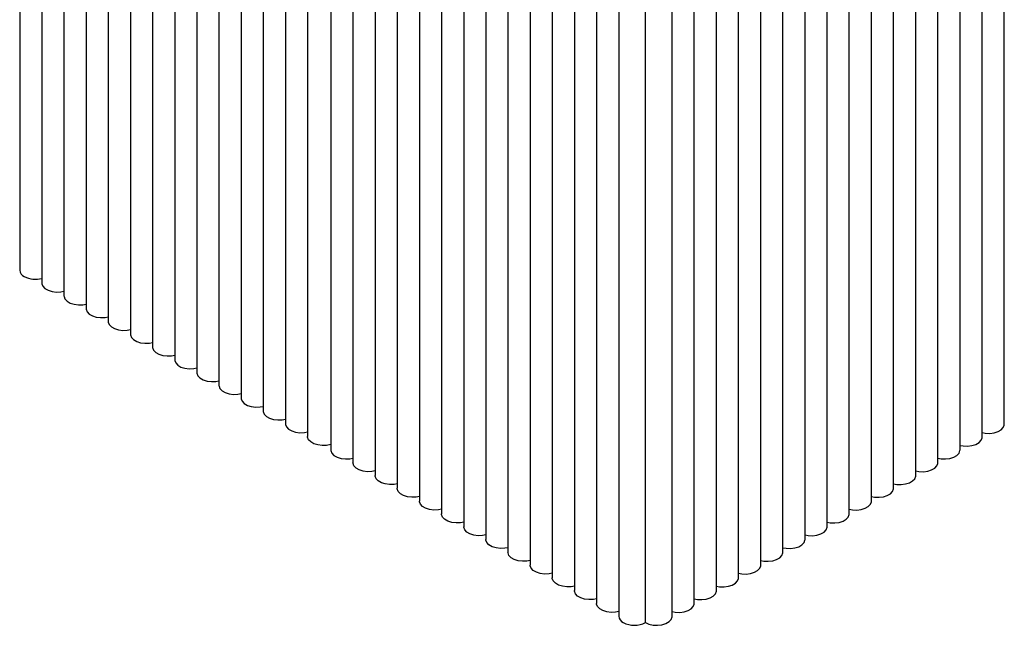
# Paper-space layout '_Isométrica' of a CAD drawing. Header units: millimetres. Extents: x -257 to 143, y -123 to 646.
# Tile 1 of 3: x -214 to 101, y -123 to 70. Entities that reach past the tile are written whole.
import ezdxf

# ---------------------------------------------------------------- set-up
doc = ezdxf.new("R2010")
doc.units = ezdxf.units.MM

psp = doc.layouts.new('_Isométrica')

# ---------------------------------------------------------------- linework, layer by layer
at = {"color": 7, "linetype": 'Continuous', "lineweight": 25}
for p, q in [((-213.77, 206.28), (-213.77, -10.1)), ((-206.7, 198.12), (-206.7, -14.19)), ((-199.63, 194.03), (-199.63, -18.27)), ((-192.56, 189.95), (-192.56, -22.35)), ((-185.49, 185.87), (-185.49, -26.43)), ((-178.42, 181.79), (-178.42, -30.51)), ((-171.35, 177.71), (-171.35, -34.6)), ((-164.28, 173.62), (-164.28, -38.68)), ((-157.2, 169.54), (-157.2, -42.76)), ((-150.13, 165.46), (-150.13, -46.84)), ((-143.06, 161.38), (-143.06, -50.92)), ((-135.99, 157.3), (-135.99, -55.01)), ((100.64, -59.29), (100.64, 157.09)), ((-128.92, 153.21), (-128.92, -59.09)), ((-121.85, 149.13), (-121.85, -63.17)), ((93.57, -63.37), (93.57, 148.93)), ((-114.42, 144.84), (-114.42, -67.46)), ((86.49, -67.46), (86.49, 144.84)), ((-107.35, 140.76), (-107.35, -71.54)), ((79.42, -71.54), (79.42, 140.76)), ((-100.28, 136.68), (-100.28, -75.62)), ((72.35, -75.62), (72.35, 136.68)), ((-93.21, 132.6), (-93.21, -79.7)), ((65.28, -79.7), (65.28, 132.6)), ((-86.14, 128.52), (-86.14, -83.78)), ((58.21, -83.78), (58.21, 128.52)), ((-79.07, 124.43), (-79.07, -87.87)), ((51.14, -87.87), (51.14, 124.43)), ((-72, 120.35), (-72, -91.95)), ((44.07, -91.95), (44.07, 120.35)), ((-64.93, 116.27), (-64.93, -96.03)), ((37, -96.03), (37, 116.27)), ((-57.86, 112.19), (-57.86, -100.11)), ((29.93, -100.11), (29.93, 112.19)), ((-50.79, 108.11), (-50.79, -104.19)), ((22.85, -104.19), (22.85, 108.11)), ((-43.71, 104.02), (-43.71, -108.28)), ((15.78, -108.28), (15.78, 104.02)), ((-36.64, 99.94), (-36.64, -112.36)), ((8.71, -112.36), (8.71, 99.94)), ((-29.57, 95.86), (-29.57, -116.44)), ((1.64, -116.44), (1.64, 95.86)), ((-22.5, 91.78), (-22.5, -120.52)), ((-5.43, -120.52), (-5.43, 91.78)), ((-13.97, -122.56), (-13.97, 89.74))]:
    psp.add_line(p, q, dxfattribs=at)
at = {"color": 7, "linetype": 'Continuous', "lineweight": 25, "flags": 128}
for points in [[(-206.7, -14.19), (-206.69, -14.39), (-206.39, -15.19), (-205.7, -15.91), (-204.7, -16.5), (-203.45, -16.89), (-202.06, -17.06), (-200.64, -17.01), (-199.63, -16.81)], [(-199.63, -18.27), (-199.62, -18.47), (-199.32, -19.28), (-198.63, -20), (-197.63, -20.58), (-196.38, -20.97), (-194.99, -21.15), (-193.57, -21.09), (-192.56, -20.89)], [(-192.56, -22.35), (-192.55, -22.56), (-192.24, -23.36), (-191.56, -24.08), (-190.56, -24.66), (-189.31, -25.05), (-187.92, -25.23), (-186.5, -25.17), (-185.49, -24.98)], [(-185.49, -26.43), (-185.48, -26.64), (-185.17, -27.44), (-184.49, -28.16), (-183.49, -28.74), (-182.24, -29.14), (-180.85, -29.31), (-179.43, -29.25), (-178.42, -29.06)], [(-178.42, -30.51), (-178.41, -30.72), (-178.1, -31.52), (-177.42, -32.24), (-176.41, -32.82), (-175.17, -33.22), (-173.77, -33.39), (-172.36, -33.33), (-171.35, -33.14)], [(-171.35, -34.6), (-171.33, -34.8), (-171.03, -35.6), (-170.35, -36.33), (-169.34, -36.91), (-168.09, -37.3), (-166.7, -37.47), (-165.28, -37.42), (-164.28, -37.22)], [(-164.28, -38.68), (-164.26, -38.88), (-163.96, -39.69), (-163.28, -40.41), (-162.27, -40.99), (-161.02, -41.38), (-159.63, -41.56), (-158.21, -41.5), (-157.2, -41.3)], [(-157.2, -42.76), (-157.19, -42.97), (-156.89, -43.77), (-156.21, -44.49), (-155.2, -45.07), (-153.95, -45.46), (-152.56, -45.64), (-151.14, -45.58), (-150.13, -45.39)], [(-150.13, -46.84), (-150.12, -47.05), (-149.82, -47.85), (-149.14, -48.57), (-148.13, -49.15), (-146.88, -49.55), (-145.49, -49.72), (-144.07, -49.66), (-143.06, -49.47)], [(-143.06, -50.92), (-143.05, -51.13), (-142.75, -51.93), (-142.07, -52.65), (-141.06, -53.23), (-139.81, -53.63), (-138.42, -53.8), (-137, -53.74), (-135.99, -53.55)], [(-135.99, -55.01), (-135.98, -55.21), (-135.68, -56.01), (-134.99, -56.74), (-133.99, -57.32), (-132.74, -57.71), (-131.35, -57.88), (-129.93, -57.83), (-128.92, -57.63)], [(-128.92, -59.09), (-128.91, -59.29), (-128.61, -60.1), (-127.92, -60.82), (-126.92, -61.4), (-125.67, -61.79), (-124.28, -61.97), (-122.86, -61.91), (-121.85, -61.71)], [(93.57, -61.92), (94.57, -62.11), (95.99, -62.17), (97.38, -62), (98.63, -61.6), (99.64, -61.02), (100.32, -60.3), (100.62, -59.5), (100.64, -59.29)], [(-114.42, -65.69), (-114.45, -65.7), (-115.79, -65.99), (-117.21, -66.05), (-118.6, -65.87), (-119.85, -65.48), (-120.85, -64.9), (-121.53, -64.18), (-121.84, -63.38), (-121.85, -63.17)], [(86.49, -66), (87.5, -66.19), (88.92, -66.25), (90.31, -66.08), (91.56, -65.68), (92.57, -65.1), (93.25, -64.38), (93.55, -63.58), (93.57, -63.37)], [(-114.42, -67.46), (-114.41, -67.66), (-114.11, -68.46), (-113.43, -69.19), (-112.42, -69.77), (-111.17, -70.16), (-109.78, -70.33), (-108.36, -70.28), (-107.35, -70.08)], [(79.42, -70.08), (80.43, -70.28), (81.85, -70.33), (83.24, -70.16), (84.49, -69.77), (85.5, -69.19), (86.18, -68.46), (86.48, -67.66), (86.49, -67.46)], [(-100.28, -74.16), (-101.29, -74.36), (-102.71, -74.42), (-104.1, -74.24), (-105.35, -73.85), (-106.36, -73.27), (-107.04, -72.55), (-107.34, -71.74), (-107.35, -71.54)], [(72.35, -74.16), (73.36, -74.36), (74.78, -74.42), (76.17, -74.24), (77.42, -73.85), (78.43, -73.27), (79.11, -72.55), (79.41, -71.74), (79.42, -71.54)], [(-93.21, -78.25), (-94.22, -78.44), (-95.64, -78.5), (-97.03, -78.32), (-98.28, -77.93), (-99.29, -77.35), (-99.97, -76.63), (-100.27, -75.83), (-100.28, -75.62)], [(65.28, -78.25), (66.29, -78.44), (67.71, -78.5), (69.1, -78.32), (70.35, -77.93), (71.35, -77.35), (72.04, -76.63), (72.34, -75.83), (72.35, -75.62)], [(-86.14, -82.33), (-87.15, -82.52), (-88.57, -82.58), (-89.96, -82.41), (-91.21, -82.01), (-92.21, -81.43), (-92.9, -80.71), (-93.2, -79.91), (-93.21, -79.7)], [(58.21, -82.33), (59.22, -82.52), (60.64, -82.58), (62.03, -82.41), (63.28, -82.01), (64.28, -81.43), (64.97, -80.71), (65.27, -79.91), (65.28, -79.7)], [(-79.07, -86.41), (-80.08, -86.6), (-81.5, -86.66), (-82.89, -86.49), (-84.14, -86.09), (-85.14, -85.51), (-85.83, -84.79), (-86.13, -83.99), (-86.14, -83.78)], [(51.14, -86.41), (52.15, -86.6), (53.57, -86.66), (54.96, -86.49), (56.21, -86.09), (57.21, -85.51), (57.89, -84.79), (58.2, -83.99), (58.21, -83.78)], [(-72, -90.49), (-73.01, -90.69), (-74.43, -90.75), (-75.82, -90.57), (-77.07, -90.18), (-78.07, -89.6), (-78.75, -88.87), (-79.06, -88.07), (-79.07, -87.87)], [(44.07, -90.49), (45.08, -90.69), (46.5, -90.75), (47.89, -90.57), (49.14, -90.18), (50.14, -89.6), (50.82, -88.87), (51.13, -88.07), (51.14, -87.87)], [(-64.93, -94.58), (-65.94, -94.77), (-67.36, -94.83), (-68.75, -94.65), (-69.99, -94.26), (-71, -93.68), (-71.68, -92.96), (-71.99, -92.15), (-72, -91.95)], [(37, -94.58), (38, -94.77), (39.42, -94.83), (40.81, -94.65), (42.06, -94.26), (43.07, -93.68), (43.75, -92.96), (44.05, -92.15), (44.07, -91.95)], [(-57.86, -98.66), (-58.86, -98.85), (-60.28, -98.91), (-61.67, -98.73), (-62.92, -98.34), (-63.93, -97.76), (-64.61, -97.04), (-64.91, -96.24), (-64.93, -96.03)], [(29.93, -98.66), (30.93, -98.85), (32.35, -98.91), (33.74, -98.73), (34.99, -98.34), (36, -97.76), (36.68, -97.04), (36.98, -96.24), (37, -96.03)], [(-50.79, -102.74), (-51.79, -102.93), (-53.21, -102.99), (-54.6, -102.82), (-55.85, -102.42), (-56.86, -101.84), (-57.54, -101.12), (-57.84, -100.32), (-57.86, -100.11)], [(22.85, -102.74), (23.86, -102.93), (25.28, -102.99), (26.67, -102.82), (27.92, -102.42), (28.93, -101.84), (29.61, -101.12), (29.91, -100.32), (29.93, -100.11)], [(-43.71, -106.82), (-44.72, -107.01), (-46.14, -107.07), (-47.53, -106.9), (-48.78, -106.5), (-49.79, -105.92), (-50.47, -105.2), (-50.77, -104.4), (-50.79, -104.19)], [(15.78, -106.82), (16.79, -107.01), (18.21, -107.07), (19.6, -106.9), (20.85, -106.5), (21.86, -105.92), (22.54, -105.2), (22.84, -104.4), (22.85, -104.19)], [(-36.64, -110.9), (-37.65, -111.1), (-39.07, -111.16), (-40.46, -110.98), (-41.71, -110.59), (-42.72, -110.01), (-43.4, -109.28), (-43.7, -108.48), (-43.71, -108.28)], [(8.71, -110.9), (9.72, -111.1), (11.14, -111.16), (12.53, -110.98), (13.78, -110.59), (14.79, -110.01), (15.47, -109.28), (15.77, -108.48), (15.78, -108.28)], [(-29.57, -114.99), (-30.58, -115.18), (-32, -115.24), (-33.39, -115.06), (-34.64, -114.67), (-35.65, -114.09), (-36.33, -113.37), (-36.63, -112.56), (-36.64, -112.36)], [(1.64, -114.99), (2.65, -115.18), (4.07, -115.24), (5.46, -115.06), (6.71, -114.67), (7.72, -114.09), (8.4, -113.37), (8.7, -112.56), (8.71, -112.36)], [(-22.5, -119.07), (-23.51, -119.26), (-24.93, -119.32), (-26.32, -119.14), (-27.57, -118.75), (-28.57, -118.17), (-29.26, -117.45), (-29.56, -116.65), (-29.57, -116.44)], [(-5.43, -119.07), (-4.42, -119.26), (-3, -119.32), (-1.61, -119.14), (-0.36, -118.75), (0.64, -118.17), (1.33, -117.45), (1.63, -116.65), (1.64, -116.44)], [(-13.97, -122.56), (-12.83, -123.06), (-11.49, -123.34), (-10.07, -123.4), (-8.68, -123.23), (-7.43, -122.83), (-6.43, -122.25), (-5.75, -121.53), (-5.44, -120.73), (-5.43, -120.52)]]:
    psp.add_lwpolyline(points, dxfattribs=at)
at = {"color": 7, "linetype": 'Continuous', "lineweight": 25}
for centre, radius, start, end in [((-211.27, -9.85), 2.51, 185.6948, 245.6253), ((-208.74, -5.11), 7.88, 243.0837, 284.9794), ((-20, -120.27), 2.51, 185.6948, 245.6253), ((-17.5, -115.74), 7.69, 242.6097, 297.3903)]:
    psp.add_arc(centre, radius, start, end, dxfattribs=at)

doc.saveas('drawing.dxf')
